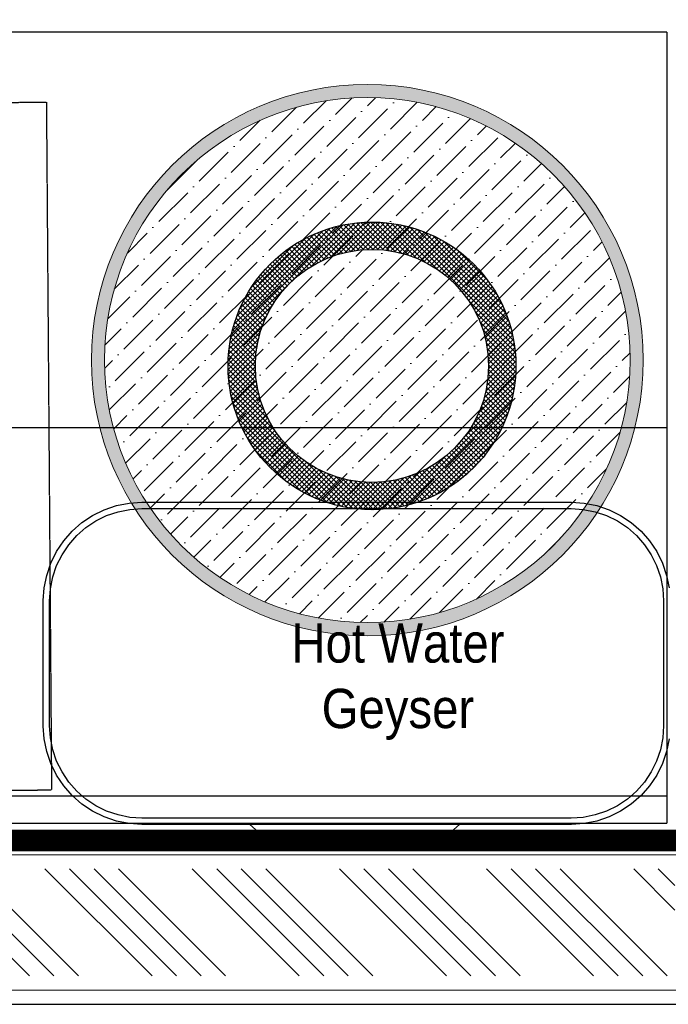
# Model space of a CAD drawing. Header units: millimetres. Extents: x 1277566 to 1493426, y 1039116 to 1145896.
# Tile 11 of 151: x 1282173 to 1282767, y 1133656 to 1134558. Entities that reach past the tile are written whole.
import ezdxf

# ---------------------------------------------------------------- set-up
doc = ezdxf.new("R2010")
doc.units = ezdxf.units.MM
doc.linetypes.add('11aa1PB-bd$0$11aa1PB-af$0$TRATTEGGIATA', pattern=[0.75, 0.5, -0.25])
for name, color, linetype, lineweight in [('A - TEXT', 7, 'Continuous', 13), ('A_ FURN', 26, 'Continuous', 20), ('CIVIL WALL HATCH', 7, 'Continuous', 5), ('CKD Equipments', 252, 'Continuous', 0), ('FRONT COUNTER', 214, 'Continuous', 18), ('L6', 252, 'Continuous', 13), ('PLASTER', 252, 'Continuous', 9), ('tile finish', 32, 'Continuous', 9)]:
    doc.layers.add(name, color=color, linetype=linetype, lineweight=lineweight)
for name, color, linetype in [('Edges', 7, 'Continuous'), ('FAINTEQUIP', 253, 'Continuous'), ('kitchen equip1', 8, 'Continuous')]:
    doc.layers.add(name, color=color, linetype=linetype)
doc.styles.add('STYLE1', font='GOTHIC.TTF', dxfattribs={"width": 0.9})

# ---------------------------------------------------------------- blocks, each defined once
blk = doc.blocks.new('G$C46422E3B')
at = {"layer": 'A_ FURN', "ltscale": 2}
h = blk.add_hatch(dxfattribs=at)
h.set_pattern_fill('ANSI37', color=15)
h.set_pattern_definition([(45, (111347.439, 475109.8173), (-2.24506403, 2.24506403), []), (135, (111347.439, 475109.8173), (-2.24506403, -2.24506403), [])])
edge = h.paths.add_edge_path()
edge.add_arc((131.74, 131.74), 131.74, 0, 360)
edge = h.paths.add_edge_path(flags=16)
edge.add_arc((131.74, 131.74), 106.74, 0, 360)
at = {"layer": 'kitchen equip1'}
for radius in [131.74, 106.74]:
    blk.add_circle((131.74, 131.74), radius, dxfattribs=at)
blk = doc.blocks.new('G$CD7D92FFB')
h = blk.add_hatch(color=144)
h.dxf.hatch_style = 1
edge = h.paths.add_edge_path()
edge.add_arc((252.5, 252.5), 252.5, 0, 360)
edge = h.paths.add_edge_path(flags=16)
edge.add_arc((252.5, 252.5), 240.5, 0, 360)
h = blk.add_hatch()
h.set_pattern_fill('ANSI36', color=61, scale=120)
h.set_pattern_definition([(45, (-31984.959, -8297.094), (7.954951, 29.168155), [37.5, -7.5, 0, -7.5])])
h.paths.add_polyline_path([(493, 252.5, 1), (12, 252.5, 1)])
at = {"layer": 'CKD Equipments', "color": 25, "ltscale": 0.25}
for radius in [252.5, 240.5]:
    blk.add_circle((252.5, 252.5), radius, dxfattribs=at)
blk = doc.blocks.new('G$C4DC229AB')
at = {"layer": 'FAINTEQUIP', "color": 4, "linetype": '11aa1PB-bd$0$11aa1PB-af$0$TRATTEGGIATA'}
for p, q in [((0, 362.6, 0.04), (507.64, 735.7, 0.04)), ((774.14, 373.1, 0.04), (507.64, 735.7, 0.04)), ((266.5, 0, 0.04), (0, 362.6, 0.04))]:
    blk.add_line(p, q, dxfattribs=at)

msp = doc.modelspace()

# ---------------------------------------------------------------- hatches: boundary and pattern name
at = {"layer": 'CIVIL WALL HATCH'}
h = msp.add_hatch(dxfattribs=at)
h.set_pattern_fill('ANSI34', color=256, scale=5, angle=90)
h.set_pattern_definition([(135, (94501.89, -46618.93), (-67.351921, -67.351921), []), (135, (94501.89, -46596.48), (-67.351921, -67.351921), []), (135, (94501.89, -46574.03), (-67.351921, -67.351921), []), (135, (94501.89, -46551.58), (-67.351921, -67.351921), [])])
h.paths.add_polyline_path([(1278844.6476, 1133780.4442), (1282772.6403, 1133780.4442), (1282772.6403, 1133682.4515), (1278844.6476, 1133682.4515)])

# ---------------------------------------------------------------- linework, layer by layer
for p, q in [((1278818.6439, 1133806.4478), (1282798.6439, 1133806.4478)), ((1278818.6439, 1133656.4478), (1282798.6439, 1133656.4478))]:
    msp.add_line(p, q)
at = {"layer": 'Edges', "color": 6}
for p, q in [((1282239.7939, 1134104.1941), (1282250.3867, 1134109.4178)), ((1282250.3867, 1134109.4178), (1282261.5706, 1134113.2143)), ((1282261.5706, 1134113.2143), (1282273.1545, 1134115.5184)), ((1282263.0677, 1134107.6271), (1282273.9095, 1134109.7837)), ((1282273.1545, 1134115.5184), (1282284.7378, 1134116.2777)), ((1282273.9095, 1134109.7837), (1282284.9267, 1134110.5058)), ((1282284.7378, 1134116.2777), (1282678.0373, 1134116.2777)), ((1282284.9267, 1134110.5058), (1282677.8483, 1134110.5058)), ((1282677.8483, 1134110.5058), (1282688.8656, 1134109.7837)), ((1282678.0373, 1134116.2777), (1282689.6206, 1134115.5184)), ((1282688.8656, 1134109.7837), (1282699.7073, 1134107.6271)), ((1282689.6206, 1134115.5184), (1282701.2044, 1134113.2143)), ((1282701.2044, 1134113.2143), (1282712.3884, 1134109.4178)), ((1282712.3884, 1134109.4178), (1282722.9812, 1134104.1941)), ((1282229.9736, 1134097.6323), (1282239.7939, 1134104.1941)), ((1282242.686, 1134099.1847), (1282252.6002, 1134104.0738)), ((1282252.6002, 1134104.0738), (1282263.0677, 1134107.6271)), ((1282699.7073, 1134107.6271), (1282710.1749, 1134104.0738)), ((1282710.1749, 1134104.0738), (1282720.089, 1134099.1847)), ((1282722.9812, 1134104.1941), (1282732.8015, 1134097.6323)), ((1282221.0938, 1134089.8449), (1282229.9736, 1134097.6323)), ((1282225.1839, 1134085.7548), (1282233.4948, 1134093.0434)), ((1282233.4948, 1134093.0434), (1282242.686, 1134099.1847)), ((1282720.089, 1134099.1847), (1282729.2802, 1134093.0434)), ((1282729.2802, 1134093.0434), (1282737.5912, 1134085.7548)), ((1282732.8015, 1134097.6323), (1282741.6813, 1134089.8449)), ((1282213.3064, 1134080.9651), (1282221.0938, 1134089.8449)), ((1282217.8954, 1134077.4439), (1282225.1839, 1134085.7548)), ((1282737.5912, 1134085.7548), (1282744.8797, 1134077.4439)), ((1282741.6813, 1134089.8449), (1282749.4687, 1134080.9651)), ((1282206.7447, 1134071.1448), (1282213.3064, 1134080.9651)), ((1282211.754, 1134068.2527), (1282217.8954, 1134077.4439)), ((1282744.8797, 1134077.4439), (1282751.0211, 1134068.2527)), ((1282749.4687, 1134080.9651), (1282756.0304, 1134071.1448)), ((1282201.5209, 1134060.5521), (1282206.7447, 1134071.1448)), ((1282206.8649, 1134058.3385), (1282211.754, 1134068.2527)), ((1282751.0211, 1134068.2527), (1282755.9102, 1134058.3385)), ((1282756.0304, 1134071.1448), (1282761.2542, 1134060.5521)), ((1282197.7245, 1134049.3681), (1282201.5209, 1134060.5521)), ((1282203.3116, 1134047.871), (1282206.8649, 1134058.3385)), ((1282755.9102, 1134058.3385), (1282759.4634, 1134047.871)), ((1282761.2542, 1134060.5521), (1282765.0506, 1134049.3681)), ((1282195.4203, 1134037.7843), (1282197.7245, 1134049.3681)), ((1282201.1551, 1134037.0293), (1282203.3116, 1134047.871)), ((1282759.4634, 1134047.871), (1282761.62, 1134037.0293)), ((1282765.0506, 1134049.3681), (1282767.3548, 1134037.7843)), ((1282194.6611, 1134026.201), (1282195.4203, 1134037.7843)), ((1282200.433, 1134026.012), (1282201.1551, 1134037.0293)), ((1282761.62, 1134037.0293), (1282762.3421, 1134026.012)), ((1282194.6611, 1133911.2905), (1282194.6611, 1134026.201)), ((1282200.433, 1133911.4794), (1282200.433, 1134026.012)), ((1282762.3421, 1134026.012), (1282762.3421, 1133911.4794)), ((1282195.4203, 1133899.7072), (1282194.6611, 1133911.2905)), ((1282201.1551, 1133900.4622), (1282200.433, 1133911.4794)), ((1282762.3421, 1133911.4794), (1282761.62, 1133900.4622)), ((1282197.7245, 1133888.1233), (1282195.4203, 1133899.7072)), ((1282203.3116, 1133889.6204), (1282201.1551, 1133900.4622)), ((1282761.62, 1133900.4622), (1282759.4634, 1133889.6204)), ((1282767.3548, 1133899.7072), (1282765.0506, 1133888.1233)), ((1282201.5209, 1133876.9394), (1282197.7245, 1133888.1233)), ((1282206.8649, 1133879.1529), (1282203.3116, 1133889.6204)), ((1282759.4634, 1133889.6204), (1282755.9102, 1133879.1529)), ((1282765.0506, 1133888.1233), (1282761.2542, 1133876.9394)), ((1282206.7447, 1133866.3466), (1282201.5209, 1133876.9394)), ((1282211.754, 1133869.2387), (1282206.8649, 1133879.1529)), ((1282755.9102, 1133879.1529), (1282751.0211, 1133869.2387)), ((1282761.2542, 1133876.9394), (1282756.0304, 1133866.3466)), ((1282213.3064, 1133856.5263), (1282206.7447, 1133866.3466)), ((1282217.8954, 1133860.0475), (1282211.754, 1133869.2387)), ((1282751.0211, 1133869.2387), (1282744.8797, 1133860.0475)), ((1282756.0304, 1133866.3466), (1282749.4687, 1133856.5263)), ((1282225.1839, 1133851.7366), (1282217.8954, 1133860.0475)), ((1282744.8797, 1133860.0475), (1282737.5912, 1133851.7366)), ((1282221.0938, 1133847.6465), (1282213.3064, 1133856.5263)), ((1282233.4948, 1133844.4481), (1282225.1839, 1133851.7366)), ((1282737.5912, 1133851.7366), (1282729.2802, 1133844.4481)), ((1282749.4687, 1133856.5263), (1282741.6813, 1133847.6465)), ((1282229.9736, 1133839.8591), (1282221.0938, 1133847.6465)), ((1282239.7939, 1133833.2974), (1282229.9736, 1133839.8591)), ((1282242.686, 1133838.3067), (1282233.4948, 1133844.4481)), ((1282729.2802, 1133844.4481), (1282720.089, 1133838.3067)), ((1282732.8015, 1133839.8591), (1282722.9812, 1133833.2974)), ((1282741.6813, 1133847.6465), (1282732.8015, 1133839.8591)), ((1282250.3867, 1133828.0736), (1282239.7939, 1133833.2974)), ((1282252.6002, 1133833.4176), (1282242.686, 1133838.3067)), ((1282263.0677, 1133829.8643), (1282252.6002, 1133833.4176)), ((1282273.9095, 1133827.7078), (1282263.0677, 1133829.8643)), ((1282699.7073, 1133829.8643), (1282688.8656, 1133827.7078)), ((1282710.1749, 1133833.4176), (1282699.7073, 1133829.8643)), ((1282720.089, 1133838.3067), (1282710.1749, 1133833.4176)), ((1282722.9812, 1133833.2974), (1282712.3884, 1133828.0736)), ((1282261.5706, 1133824.2771), (1282250.3867, 1133828.0736)), ((1282273.1545, 1133821.973), (1282261.5706, 1133824.2771)), ((1282284.7378, 1133821.2138), (1282273.1545, 1133821.973)), ((1282284.9267, 1133826.9857), (1282273.9095, 1133827.7078)), ((1282383.773, 1133821.2138), (1282284.7378, 1133821.2138)), ((1282677.8483, 1133826.9857), (1282284.9267, 1133826.9857)), ((1282383.773, 1133821.2138), (1282399.349, 1133807.3867)), ((1282575.636, 1133821.2138), (1282383.773, 1133821.2138)), ((1282575.636, 1133821.2138), (1282560.06, 1133807.3867)), ((1282678.0373, 1133821.2138), (1282575.636, 1133821.2138)), ((1282688.8656, 1133827.7078), (1282677.8483, 1133826.9857)), ((1282689.6206, 1133821.973), (1282678.0373, 1133821.2138)), ((1282701.2044, 1133824.2771), (1282689.6206, 1133821.973)), ((1282712.3884, 1133828.0736), (1282701.2044, 1133824.2771)), ((1282399.349, 1133807.3867), (1282560.06, 1133807.3867))]:
    msp.add_line(p, q, dxfattribs=at)
at = {"layer": 'FRONT COUNTER', "const_width": 20}
msp.add_lwpolyline([(1280588.7924, 1133806.4485), (1280588.896, 1135756.5107), (1277716.1899, 1135756.9113), (1277716.2183, 1138178.9599), (1283979.7384, 1138178.9599), (1283979.7384, 1133806.4478), (1283278.6439, 1133806.4478), (1283278.6439, 1133911.4478), (1282798.6439, 1133911.4478), (1282798.6439, 1133806.4478), (1280588.7924, 1133806.5653)], dxfattribs=at)
at = {"layer": 'kitchen equip1'}
for p, q in [((1280609.61, 1134547.1192), (1282765.4107, 1134547.1192)), ((1282765.4107, 1133847.1192), (1280609.61, 1133847.1192)), ((1282765.4107, 1133822.1192), (1280609.61, 1133822.1192))]:
    msp.add_line(p, q, dxfattribs=at)
at = {"layer": 'L6', "const_width": 1}
for points in [[(1282765.4107, 1133822.1192), (1282765.4107, 1134547.1192)], [(1280609.61, 1134184.6192), (1282765.4107, 1134184.6192)]]:
    msp.add_lwpolyline(points, dxfattribs=at)
at = {"layer": 'PLASTER'}
msp.add_lwpolyline([(1278831.6457, 1133793.446), (1282785.6421, 1133793.446), (1282785.6421, 1133669.4496), (1278831.6457, 1133669.4496)], close=True, dxfattribs=at)
at = {"layer": 'tile finish'}
msp.add_lwpolyline([(1278818.6439, 1133806.4478), (1282798.6439, 1133806.4478), (1282798.6439, 1133656.4478), (1278818.6439, 1133656.4478)], close=True, dxfattribs=at)

# ---------------------------------------------------------------- block references
at = {"layer": 'CKD Equipments', "ltscale": 0.25, "rotation": 234.1141489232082}
msp.add_blockref('G$C4DC229AB', (1281903.6885, 1134695.3754), dxfattribs=at)
at = {"layer": 'CKD Equipments', "ltscale": 0.25}
for name, p in [('G$CD7D92FFB', (1282238.7297, 1133994.0266)), ('G$C46422E3B', (1282363.6912, 1134109.5071))]:
    msp.add_blockref(name, p, dxfattribs=at)

# ---------------------------------------------------------------- texts
at = {"layer": 'A - TEXT', "insert": (1282519.2086, 1134005.4476, 0), "char_height": 36, "width": 704.58912, "attachment_point": 2, "style": 'STYLE1'}
msp.add_mtext('Hot Water\\PGeyser', dxfattribs=at)

doc.saveas('drawing.dxf')
